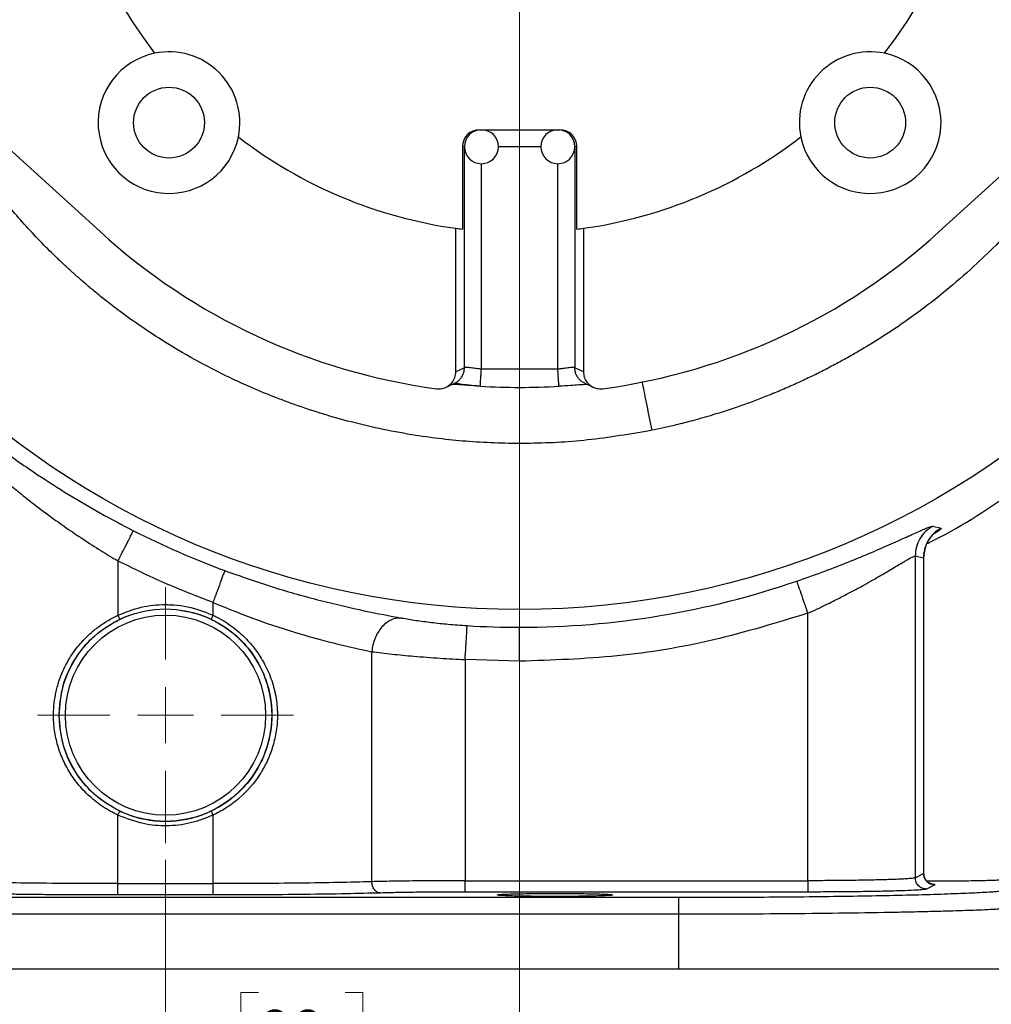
# Model space of a CAD drawing. Header units: inches. Extents: x 0.6 to 16.3, y 0.2 to 11.5.
# Tile 13 of 16: x 11.4 to 13.7, y 4 to 6.4. Entities that reach past the tile are written whole.
import ezdxf

# ---------------------------------------------------------------- set-up
doc = ezdxf.new("R2010")
doc.units = ezdxf.units.IN
doc.header["$MEASUREMENT"] = 0
doc.styles.add('SLDTEXTSTYLE0', font='TXT', dxfattribs={"width": 0.75})
doc.dimstyles.new('SLDDIMSTYLE0', dxfattribs={"dimtxt": 0.137795, "dimasz": 0.14, "dimexe": 0, "dimexo": 0.0625, "dimgap": 0.034449, "dimtad": 0, "dimdec": 1, "dimlfac": 1.5, "dimrnd": 1e-09, "dimzin": 12, "dimdsep": 46, "dimtxsty": 'SLDTEXTSTYLE0', "dimblk1": 'CLOSED', "dimblk2": 'CLOSED', "dimsah": 1, "dimcen": 0.09, "dimadec": 0, "dimazin": 3, "dimtfac": 1, "dimtofl": 0, "dimtmove": 0, "dimatfit": 3, "dimldrblk": 'CLOSED', "dimfxl": 0, "dimfrac": 2, "dimtolj": 1, "dimtzin": 12, "dimarcsym": 0})
doc.dimstyles.new('SLDDIMSTYLE1', dxfattribs={"dimtxt": 0.137795, "dimasz": 0.14, "dimexe": 0, "dimexo": 0.0625, "dimgap": 0.034449, "dimtad": 0, "dimtih": 1, "dimtoh": 1, "dimdec": 1, "dimlfac": 1.5, "dimrnd": 1e-09, "dimzin": 12, "dimdsep": 46, "dimtxsty": 'SLDTEXTSTYLE0', "dimblk1": 'CLOSED', "dimblk2": 'CLOSED', "dimsah": 1, "dimcen": 0.09, "dimadec": 0, "dimazin": 3, "dimtfac": 1, "dimtdec": 1, "dimtofl": 0, "dimtmove": 0, "dimatfit": 3, "dimldrblk": 'CLOSED', "dimfxl": 0, "dimfrac": 2, "dimtolj": 1, "dimtzin": 12, "dimarcsym": 0})
doc.dimstyles.new('SLDDIMSTYLE2', dxfattribs={"dimtxt": 0.137795, "dimasz": 0.14, "dimexe": 0, "dimexo": 0.0625, "dimgap": 0.034449, "dimtad": 0, "dimdec": 1, "dimlfac": 1.5, "dimrnd": 1e-09, "dimzin": 12, "dimdsep": 46, "dimtxsty": 'SLDTEXTSTYLE0', "dimblk1": 'CLOSED', "dimblk2": 'CLOSED', "dimsah": 1, "dimcen": 0.09, "dimadec": 0, "dimazin": 3, "dimtfac": 1, "dimtmove": 0, "dimatfit": 0, "dimldrblk": 'CLOSED', "dimfxl": 0, "dimfrac": 2, "dimtolj": 1, "dimtzin": 12, "dimarcsym": 0})
doc.dimstyles.new('SLDDIMSTYLE3', dxfattribs={"dimtxt": 0.137795, "dimasz": 0.14, "dimexe": 0, "dimexo": 0.0625, "dimgap": 0.034449, "dimtad": 0, "dimdec": 1, "dimlfac": 1.5, "dimrnd": 1e-09, "dimzin": 12, "dimdsep": 46, "dimtxsty": 'SLDTEXTSTYLE0', "dimblk1": 'CLOSED', "dimblk2": 'CLOSED', "dimsah": 1, "dimcen": 0.09, "dimadec": 0, "dimazin": 3, "dimtfac": 1, "dimtdec": 1, "dimtofl": 0, "dimtmove": 0, "dimatfit": 3, "dimldrblk": 'CLOSED', "dimfxl": 0, "dimfrac": 2, "dimtolj": 1, "dimtzin": 12, "dimarcsym": 0})

# ---------------------------------------------------------------- blocks, each defined once
blk = doc.blocks.new('_Closed')
at = {"color": 0, "linetype": 'ByBlock', "lineweight": -2}
for p, q in [((-1, 0.166667), (0, 0)), ((-1, 0.166667), (-1, -0.166667)), ((0, 0), (-1, -0.166667)), ((0, 0), (-1, 0))]:
    blk.add_line(p, q, dxfattribs=at)
blk = doc.blocks.new('_D')
at = {"color": 7, "linetype": 'Continuous', "lineweight": 0}
for p, q in [((14.6341, 6.0011), (14.6341, 2.989)), ((11.7475, 4.387), (11.7475, 2.989)), ((13.3272, 3.2268), (13.2852, 3.2268)), ((13.2852, 3.2268), (13.2852, 3.0081)), ((13.6327, 3.2268), (13.6746, 3.2268)), ((13.6746, 3.2268), (13.6746, 3.0081)), ((11.7475, 3.0283), (13.1644, 3.0283)), ((14.6341, 3.0283), (13.7955, 3.0283)), ((13.2852, 3.0081), (13.3272, 3.0081)), ((13.6746, 3.0081), (13.6327, 3.0081))]:
    blk.add_line(p, q, dxfattribs=at)
at = {"color": 7, "linetype": 'Continuous', "lineweight": 18, "xscale": 0.14, "yscale": 0.14, "rotation": 180.0000000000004}
blk.add_blockref('_Closed', (11.7475, 3.0283), dxfattribs=at)
at = {"color": 7, "linetype": 'Continuous', "lineweight": 18, "xscale": 0.14, "yscale": 0.14}
blk.add_blockref('_Closed', (14.6341, 3.0283), dxfattribs=at)
at = {"color": 7, "linetype": 'Continuous', "lineweight": 18, "char_height": 0.1378, "attachment_point": 1, "style": 'SLDTEXTSTYLE0'}
for s, insert in [('110', (13.3272, 3.1857)), ('4.3', (13.3527, 2.9795))]:
    blk.add_mtext(s, dxfattribs=dict(at, insert=insert))
blk = doc.blocks.new('_D_1')
at = {"color": 7, "linetype": 'Continuous', "lineweight": 0}
for p, q in [((13.3739, 9.0005), (15.5396, 9.0005)), ((15.5003, 9.0005), (15.5003, 7.5884)), ((15.3475, 7.5605), (15.3056, 7.5605)), ((15.3056, 7.5605), (15.3056, 7.3417)), ((15.653, 7.5605), (15.695, 7.5605)), ((15.695, 7.5605), (15.695, 7.3417)), ((15.3056, 7.3417), (15.3475, 7.3417)), ((15.695, 7.3417), (15.653, 7.3417)), ((15.5003, 4.1308), (15.5003, 7.1355)), ((13.8263, 4.1308), (15.5396, 4.1308))]:
    blk.add_line(p, q, dxfattribs=at)
at = {"color": 7, "linetype": 'Continuous', "lineweight": 18, "xscale": 0.14, "yscale": 0.14}
for p, rotation in [((15.5003, 9.0005), 90.0000000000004), ((15.5003, 4.1308), 270.0000000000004)]:
    blk.add_blockref('_Closed', p, dxfattribs=dict(at, rotation=rotation))
at = {"color": 7, "linetype": 'Continuous', "lineweight": 18, "char_height": 0.1378, "attachment_point": 1, "style": 'SLDTEXTSTYLE0'}
for s, insert in [('186', (15.3475, 7.5193)), ('7.3', (15.373, 7.3132))]:
    blk.add_mtext(s, dxfattribs=dict(at, insert=insert))
blk = doc.blocks.new('_D_2')
at = {"color": 7, "linetype": 'Continuous', "lineweight": 0}
for p, q in [((12.5808, 6.5089), (12.5808, 3.8367)), ((11.7475, 4.387), (11.7475, 3.8367)), ((11.9666, 4.0745), (11.9246, 4.0745)), ((11.9246, 4.0745), (11.9246, 3.8558)), ((12.1702, 4.0745), (12.2122, 4.0745)), ((12.2122, 4.0745), (12.2122, 3.8558)), ((11.7475, 3.8761), (11.4975, 3.8761)), ((12.5808, 3.8761), (12.8308, 3.8761)), ((11.9246, 3.8558), (11.9666, 3.8558)), ((12.2122, 3.8558), (12.1702, 3.8558))]:
    blk.add_line(p, q, dxfattribs=at)
at = {"color": 7, "linetype": 'Continuous', "lineweight": 18, "xscale": 0.14, "yscale": 0.14}
blk.add_blockref('_Closed', (11.7475, 3.8761, 0.2008), dxfattribs=at)
at = {"color": 7, "linetype": 'Continuous', "lineweight": 18, "xscale": 0.14, "yscale": 0.14, "rotation": 180.0000000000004}
blk.add_blockref('_Closed', (12.5808, 3.8761, 0.2008), dxfattribs=at)
at = {"color": 7, "linetype": 'Continuous', "lineweight": 18, "char_height": 0.1378, "attachment_point": 1, "style": 'SLDTEXTSTYLE0'}
for s, insert in [('32', (11.9666, 4.0334)), ('1.3', (11.9412, 3.8272))]:
    blk.add_mtext(s, dxfattribs=dict(at, insert=insert))
blk = doc.blocks.new('_D_3')
at = {"color": 7, "linetype": 'Continuous', "lineweight": 0}
for p, q in [((11.7475, 4.387), (11.7475, 3.4614)), ((9.6641, 4.0914), (9.6641, 3.4614)), ((10.8708, 3.6992), (10.8288, 3.6992)), ((10.8288, 3.6992), (10.8288, 3.4805)), ((11.0744, 3.6992), (11.1164, 3.6992)), ((11.1164, 3.6992), (11.1164, 3.4805)), ((9.6641, 3.5008), (10.7079, 3.5008)), ((11.7475, 3.5008), (11.2372, 3.5008)), ((10.8288, 3.4805), (10.8708, 3.4805)), ((11.1164, 3.4805), (11.0744, 3.4805))]:
    blk.add_line(p, q, dxfattribs=at)
at = {"color": 7, "linetype": 'Continuous', "lineweight": 18, "xscale": 0.14, "yscale": 0.14, "rotation": 180.0000000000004}
blk.add_blockref('_Closed', (9.6641, 3.5008, 0.2008), dxfattribs=at)
at = {"color": 7, "linetype": 'Continuous', "lineweight": 18, "xscale": 0.14, "yscale": 0.14}
blk.add_blockref('_Closed', (11.7475, 3.5008, 0.2008), dxfattribs=at)
at = {"color": 7, "linetype": 'Continuous', "lineweight": 18, "char_height": 0.1378, "attachment_point": 1, "style": 'SLDTEXTSTYLE0'}
for s, insert in [('79', (10.8708, 3.6581)), ('3.1', (10.8453, 3.452))]:
    blk.add_mtext(s, dxfattribs=dict(at, insert=insert))
blk = doc.blocks.new('_D_4')
at = {"color": 7, "linetype": 'Continuous', "lineweight": 0}
for p, q in [((11.7475, 4.387), (11.7475, 3.4614)), ((13.8308, 4.0914), (13.8308, 3.4614)), ((12.5224, 3.6992), (12.4804, 3.6992)), ((12.4804, 3.6992), (12.4804, 3.4805)), ((12.726, 3.6992), (12.768, 3.6992)), ((12.768, 3.6992), (12.768, 3.4805)), ((11.7475, 3.5008), (12.3596, 3.5008)), ((13.8308, 3.5008), (12.8888, 3.5008)), ((12.4804, 3.4805), (12.5224, 3.4805)), ((12.768, 3.4805), (12.726, 3.4805))]:
    blk.add_line(p, q, dxfattribs=at)
at = {"color": 7, "linetype": 'Continuous', "lineweight": 18, "xscale": 0.14, "yscale": 0.14, "rotation": 180.0000000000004}
blk.add_blockref('_Closed', (11.7475, 3.5008, 0.2008), dxfattribs=at)
at = {"color": 7, "linetype": 'Continuous', "lineweight": 18, "xscale": 0.14, "yscale": 0.14}
blk.add_blockref('_Closed', (13.8308, 3.5008, 0.2008), dxfattribs=at)
at = {"color": 7, "linetype": 'Continuous', "lineweight": 18, "char_height": 0.1378, "attachment_point": 1, "style": 'SLDTEXTSTYLE0'}
for s, insert in [('79', (12.5224, 3.6581)), ('3.1', (12.4969, 3.452))]:
    blk.add_mtext(s, dxfattribs=dict(at, insert=insert))
blk = doc.blocks.new('_D_5')
at = {"color": 7, "linetype": 'Continuous', "lineweight": 0}
for p, q in [((13.0191, 6.9472), (15.0672, 6.9472)), ((15.0278, 6.9472), (15.0278, 5.4094)), ((14.8751, 5.3814), (14.8331, 5.3814)), ((14.8331, 5.3814), (14.8331, 5.1627)), ((15.1805, 5.3814), (15.2225, 5.3814)), ((15.2225, 5.3814), (15.2225, 5.1627)), ((14.8331, 5.1627), (14.8751, 5.1627)), ((15.2225, 5.1627), (15.1805, 5.1627)), ((15.0278, 4.1308), (15.0278, 4.9565)), ((13.8263, 4.1308), (15.0672, 4.1308))]:
    blk.add_line(p, q, dxfattribs=at)
at = {"color": 7, "linetype": 'Continuous', "lineweight": 18, "xscale": 0.14, "yscale": 0.14}
for p, rotation in [((15.0278, 6.9472, 0.2008), 90.0000000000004), ((15.0278, 4.1308, 0.2008), 270.0000000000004)]:
    blk.add_blockref('_Closed', p, dxfattribs=dict(at, rotation=rotation))
at = {"color": 7, "linetype": 'Continuous', "lineweight": 18, "char_height": 0.1378, "attachment_point": 1, "style": 'SLDTEXTSTYLE0'}
for s, insert in [('107', (14.8751, 5.3403)), ('4.2', (14.9006, 5.1341))]:
    blk.add_mtext(s, dxfattribs=dict(at, insert=insert))
blk = doc.blocks.new('_D_6')
at = {"color": 7, "linetype": 'Continuous', "lineweight": 0}
for p, q in [((9.5286, 5.3615), (9.5286, 2.989)), ((11.7475, 4.387), (11.7475, 2.989)), ((10.2898, 3.2268), (10.2478, 3.2268)), ((10.2478, 3.2268), (10.2478, 3.0081)), ((10.4934, 3.2268), (10.5354, 3.2268)), ((10.5354, 3.2268), (10.5354, 3.0081)), ((9.5286, 3.0283), (10.1269, 3.0283)), ((11.7475, 3.0283), (10.6562, 3.0283)), ((10.2478, 3.0081), (10.2898, 3.0081)), ((10.5354, 3.0081), (10.4934, 3.0081))]:
    blk.add_line(p, q, dxfattribs=at)
at = {"color": 7, "linetype": 'Continuous', "lineweight": 18, "xscale": 0.14, "yscale": 0.14, "rotation": 180.0000000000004}
blk.add_blockref('_Closed', (9.5286, 3.0283, 0.2008), dxfattribs=at)
at = {"color": 7, "linetype": 'Continuous', "lineweight": 18, "xscale": 0.14, "yscale": 0.14}
blk.add_blockref('_Closed', (11.7475, 3.0283, 0.2008), dxfattribs=at)
at = {"color": 7, "linetype": 'Continuous', "lineweight": 18, "char_height": 0.1378, "attachment_point": 1, "style": 'SLDTEXTSTYLE0'}
for s, insert in [('85', (10.2898, 3.1857)), ('3.3', (10.2643, 2.9795))]:
    blk.add_mtext(s, dxfattribs=dict(at, insert=insert))
blk = doc.blocks.new('SW_CENTERMARKSYMBOL_1')
at = {"color": 0, "linetype": 'Continuous', "lineweight": 18}
for p, q in [((0, 0.1312), (0, 0.3011)), ((0, 0), (0, 0.0656)), ((-0.1312, 0), (-0.3011, 0)), ((0, 0), (-0.0656, 0)), ((0, 0), (0, -0.0656)), ((0, 0), (0.0656, 0)), ((0.1312, 0), (0.3011, 0)), ((0, -0.1312), (0, -0.3011))]:
    blk.add_line(p, q, dxfattribs=at)

msp = doc.modelspace()

# ---------------------------------------------------------------- linework, layer by layer
at = {"color": 7, "linetype": 'Continuous', "lineweight": 25}
for p, q in [((10.9648, 6.4388), (11.5943, 5.865)), ((13.5673, 5.865), (14.1968, 6.4388)), ((12.4864, 6.1056), (12.6752, 6.1056)), ((12.4462, 6.0656), (12.4462, 5.8714)), ((12.7153, 5.8714), (12.7153, 6.0656)), ((12.4308, 5.5358), (12.4308, 5.8734)), ((12.7308, 5.8734), (12.7308, 5.5358)), ((12.4509, 5.5453), (12.4308, 5.5358)), ((12.6708, 5.5418), (12.4908, 5.5418)), ((12.7308, 5.5358), (12.7106, 5.5453)), ((12.6734, 5.502), (12.6733, 5.5024)), ((13.5531, 5.1724), (13.5724, 5.1679)), ((13.5116, 5.1022), (13.5116, 4.3449)), ((13.5116, 5.1022), (13.5314, 5.0981)), ((13.5318, 4.3522), (13.5318, 5.1)), ((11.6357, 5.0906), (11.6357, 4.9626)), ((13.5314, 5.0981), (13.5314, 4.3548)), ((11.8592, 4.9928), (11.8592, 4.9626)), ((11.6357, 4.9626), (11.64, 4.9536)), ((13.2587, 4.338), (13.2587, 4.9674)), ((12.2331, 4.3356), (12.2331, 4.877)), ((12.4525, 4.8585), (12.4525, 4.338)), ((12.5808, 4.8545), (12.4525, 4.8585)), ((11.6357, 4.4923), (11.64, 4.5014)), ((11.6357, 4.331), (11.6357, 4.4923)), ((11.8592, 4.4923), (11.8592, 4.331)), ((12.4525, 4.338), (13.2587, 4.338)), ((13.5116, 4.3449), (13.5314, 4.3548)), ((13.5808, 4.3369), (13.5385, 4.3371)), ((11.6357, 4.331), (11.8592, 4.331)), ((13.2587, 4.3113), (12.4525, 4.3113)), ((13.5581, 4.3282), (13.5383, 4.3183)), ((10.5402, 4.2989), (12.9547, 4.2989)), ((11.8592, 4.3043), (11.6357, 4.3043)), ((12.9547, 4.2589), (10.5402, 4.2589)), ((12.9547, 4.2589), (12.9547, 4.1308)), ((10.5402, 4.1308), (12.9547, 4.1308)), ((12.9547, 4.1308), (13.7869, 4.1308))]:
    msp.add_line(p, q, dxfattribs=at)
at = {"color": 8, "linetype": 'Continuous', "lineweight": 25}
for p, q in [((12.4508, 6.0656), (12.4462, 6.0656)), ((12.4509, 5.5453), (12.4509, 6.0622)), ((12.6308, 6.0656), (12.5308, 6.0656)), ((12.7106, 6.0622), (12.7106, 5.5453)), ((12.7153, 6.0656), (12.7108, 6.0656)), ((12.4908, 5.5418), (12.4908, 6.0256)), ((12.6708, 5.5418), (12.6708, 6.0256)), ((13.5314, 5.0981), (13.5304, 5.0967)), ((13.5314, 4.3548), (13.5309, 4.3553)), ((13.531, 4.3552), (13.5314, 4.3548))]:
    msp.add_line(p, q, dxfattribs=at)
at = {"color": 7, "linetype": 'Continuous', "lineweight": 25, "flags": 128}
for points in [[(11.6252, 4.9459), (11.6541, 4.9597), (11.678, 4.968)], [(11.8593, 4.9627), (11.8571, 4.9582), (11.855, 4.9537)], [(11.855, 4.5013), (11.8571, 4.4968), (11.8593, 4.4922)]]:
    msp.add_lwpolyline(points, dxfattribs=at)
at = {"color": 7, "linetype": 'Continuous', "lineweight": 25}
for centre, radius in [((12.5808, 6.9472), 1.9709), ((11.7558, 6.1222), 0.0833), ((13.4057, 6.1222), 0.0833), ((11.7475, 4.7275), 0.2501), ((11.7475, 4.7275), 0.2355)]:
    msp.add_circle(centre, radius, dxfattribs=at)
for centre, radius, start, end in [((12.5808, 6.9472), 1.0842, 142.3827, 217.6173), ((12.5808, 6.9472), 1.0842, 322.3827, 37.6173), ((11.7558, 6.1222), 0.1667, 101.7066, 348.2934), ((11.7558, 6.1222), 0.1667, 348.2934, 101.7066), ((13.4057, 6.1222), 0.1667, 78.2934, 191.7066), ((13.4057, 6.1222), 0.1667, 191.7066, 78.2934), ((12.4908, 6.0656), 0.04, 90, 270), ((12.4908, 6.0656), 0.04, 270, 90), ((12.6708, 6.0656), 0.04, 90, 270), ((12.6708, 6.0656), 0.04, 270, 90), ((12.5808, 6.9472), 1.0842, 232.3827, 262.0475), ((12.5808, 6.9472), 1.0842, 277.9525, 307.6173), ((12.5808, 6.9472), 1.4644, 227.6489, 262.3211), ((12.5808, 6.9472), 1.0842, 262.0475, 262.8715), ((12.5808, 6.9472), 1.0842, 277.1285, 277.9525), ((12.5808, 6.9472), 1.4644, 277.6789, 312.3511), ((12.5808, 6.9472), 1.4482, 266.3342, 273.6639), ((12.5808, 6.9472), 2.0034, 243.0222, 249.7354), ((12.5808, 6.9472), 2.0127, 270, 288.9009), ((12.5808, 6.9472), 2.0127, 266.4856, 270)]:
    msp.add_arc(centre, radius, start, end, dxfattribs=at)
for centre, start_param, end_param in [((12.4864, 6.0656), 4.712389, 6.283185), ((12.6752, 6.0656), 3.141593, 4.712389)]:
    msp.add_ellipse(centre, major_axis=(-0.0402, 0), ratio=0.996195, start_param=start_param, end_param=end_param, dxfattribs=at)
for points, knots in [([(12.8917, 5.398), (12.8415, 5.3894), (12.744, 5.3726), (12.6, 5.3653), (12.4647, 5.3695), (12.3265, 5.3856), (12.1888, 5.4142), (12.0551, 5.4552), (11.9398, 5.5015), (11.8421, 5.5494), (11.7611, 5.5957), (11.6958, 5.638), (11.6451, 5.6741), (11.6079, 5.7026), (11.5807, 5.7247), (11.5592, 5.7429), (11.5393, 5.7602), (11.5201, 5.7775), (11.5015, 5.7948), (11.4836, 5.8121), (11.4465, 5.8489), (11.3969, 5.9024), (11.3394, 5.9726), (11.2911, 6.0382), (11.2495, 6.101), (11.2147, 6.159), (11.1877, 6.2085), (11.1712, 6.2406), (11.1634, 6.2566), (11.1624, 6.2587)], [0, 0, 0, 0, 0.073397, 0.142612, 0.207642, 0.268487, 0.34309, 0.410254, 0.469978, 0.52226, 0.567099, 0.604494, 0.634445, 0.656952, 0.672016, 0.684952, 0.697641, 0.710083, 0.722278, 0.734226, 0.745927, 0.797755, 0.839404, 0.876692, 0.915398, 0.947932, 0.974297, 0.996773, 1, 1, 1, 1]), ([(12.4908, 5.5418), (12.4876, 5.5422), (12.4827, 5.5429), (12.4733, 5.5441), (12.4631, 5.5454), (12.4537, 5.5462), (12.4518, 5.5456), (12.4509, 5.5453)], [0, 0, 0, 0, 0.1593133, 0.2516057, 0.5016889, 0.7601439, 1, 1, 1, 1]), ([(12.7106, 5.5453), (12.7097, 5.5456), (12.7078, 5.5462), (12.6985, 5.5454), (12.6883, 5.5441), (12.6789, 5.5429), (12.674, 5.5422), (12.6708, 5.5418)], [0, 0, 0, 0, 0.239893, 0.498467, 0.748839, 0.839044, 1, 1, 1, 1]), ([(12.3851, 5.4959), (12.3897, 5.4958), (12.3988, 5.4955), (12.4119, 5.5008), (12.4222, 5.5099), (12.4293, 5.522), (12.4303, 5.5311), (12.4308, 5.5358)], [0, 0, 0, 0, 0.199414, 0.398488, 0.602512, 0.794514, 1, 1, 1, 1]), ([(12.7308, 5.5358), (12.7313, 5.5313), (12.7322, 5.5222), (12.7391, 5.5101), (12.7494, 5.5011), (12.7624, 5.4956), (12.7716, 5.4958), (12.7765, 5.4959)], [0, 0, 0, 0, 0.197771, 0.395193, 0.598315, 0.790277, 1, 1, 1, 1]), ([(12.4068, 5.4991), (12.4103, 5.5007), (12.4154, 5.5031), (12.4224, 5.5065), (12.4259, 5.5081), (12.4277, 5.509)], [0, 0, 0, 0, 0.496782, 0.739131, 1, 1, 1, 1]), ([(12.4882, 5.502), (12.4781, 5.5026), (12.4581, 5.5039), (12.434, 5.5055), (12.4248, 5.5058), (12.4213, 5.5059)], [0, 0, 0, 0, 0.383486, 0.764319, 1, 1, 1, 1]), ([(12.4281, 5.509), (12.4287, 5.5089), (12.4299, 5.5086), (12.4422, 5.5071), (12.4578, 5.5052), (12.4746, 5.5034), (12.4841, 5.5027), (12.4882, 5.5024)], [0, 0, 0, 0, 0.222644, 0.427401, 0.702294, 0.871771, 1, 1, 1, 1]), ([(12.6733, 5.5024), (12.6829, 5.5031), (12.7, 5.5042), (12.7187, 5.5055), (12.7304, 5.5062), (12.7349, 5.5066), (12.7372, 5.5069), (12.7371, 5.5071), (12.737, 5.5072)], [0, 0, 0, 0, 0.3183846, 0.5682945, 0.7511203, 0.8754843, 0.9717032, 1, 1, 1, 1]), ([(12.7339, 5.509), (12.7369, 5.5076), (12.7439, 5.5042), (12.7508, 5.501), (12.7547, 5.4991)], [0, 0, 0, 0, 0.434186, 1, 1, 1, 1]), ([(11.2619, 5.4305), (11.2897, 5.4083), (11.3451, 5.3641), (11.4344, 5.3009), (11.5183, 5.2472), (11.5939, 5.2027), (11.646, 5.1754), (11.672, 5.1618)], [0, 0, 0, 0, 0.251596, 0.501898, 0.671052, 0.836247, 1, 1, 1, 1]), ([(11.2682, 5.3702), (11.2749, 5.3639), (11.2884, 5.3512), (11.3099, 5.3314), (11.3321, 5.3117), (11.3554, 5.2914), (11.3817, 5.2693), (11.4082, 5.2477), (11.4399, 5.2228), (11.4738, 5.1973), (11.5136, 5.1688), (11.5535, 5.1417), (11.5942, 5.1155), (11.6221, 5.0987), (11.6357, 5.0906)], [0, 0, 0, 0, 0.068875, 0.140681, 0.211146, 0.277215, 0.352453, 0.440802, 0.500774, 0.61073, 0.70758, 0.803774, 0.904773, 1, 1, 1, 1]), ([(13.5396, 5.1317), (13.5411, 5.1324), (13.6113, 5.1648), (13.6755, 5.2085), (13.7384, 5.2513)], [0, 0, 0, 0, 0.0214292, 1, 1, 1, 1]), ([(13.2328, 5.043), (13.2526, 5.05), (13.2924, 5.0639), (13.3497, 5.0861), (13.4032, 5.1081), (13.4512, 5.1289), (13.4922, 5.1473), (13.524, 5.1616), (13.5463, 5.1712), (13.5508, 5.172), (13.5531, 5.1724)], [0, 0, 0, 0, 0.122122, 0.245216, 0.369509, 0.493397, 0.62032, 0.745244, 0.873132, 1, 1, 1, 1]), ([(13.5531, 5.1724), (13.5472, 5.1684), (13.5352, 5.1606), (13.5221, 5.1434), (13.5133, 5.1236), (13.5122, 5.1094), (13.5116, 5.1022)], [0, 0, 0, 0, 0.25004, 0.5, 0.74996, 1, 1, 1, 1]), ([(13.5724, 5.1679), (13.5665, 5.164), (13.5547, 5.1561), (13.5417, 5.139), (13.5331, 5.1193), (13.532, 5.1052), (13.5314, 5.0981)], [0, 0, 0, 0, 0.2500391, 0.5, 0.7499609, 1, 1, 1, 1]), ([(13.5318, 5.0969), (13.5319, 5.1005), (13.5321, 5.1078), (13.5341, 5.1172), (13.5363, 5.1244), (13.5386, 5.1299), (13.5411, 5.1351), (13.5447, 5.1412), (13.5464, 5.1434), (13.5475, 5.1449)], [0, 0, 0, 0, 0.157273, 0.31546, 0.400538, 0.495911, 0.607785, 0.741661, 1, 1, 1, 1]), ([(13.2587, 4.9674), (13.266, 4.9707), (13.2817, 4.9779), (13.3031, 4.9882), (13.3265, 4.9997), (13.3498, 5.0117), (13.3729, 5.024), (13.3938, 5.0355), (13.4124, 5.0459), (13.4365, 5.0599), (13.4631, 5.0757), (13.4884, 5.0907), (13.5061, 5.1009), (13.5098, 5.1018), (13.5116, 5.1022)], [0, 0, 0, 0, 0.059007, 0.126137, 0.174175, 0.252814, 0.324919, 0.379659, 0.44676, 0.506183, 0.63157, 0.755623, 0.878157, 1, 1, 1, 1]), ([(11.8869, 5.0678), (11.9254, 5.0543), (12.0018, 5.0275), (12.114, 4.9963), (12.2189, 4.972), (12.2756, 4.9614), (12.304, 4.9562)], [0, 0, 0, 0, 0.249861, 0.496201, 0.747745, 1, 1, 1, 1]), ([(13.2328, 5.043), (13.2333, 5.0416), (13.2343, 5.0386), (13.2402, 5.0212), (13.2487, 4.9964), (13.2553, 4.9771), (13.2587, 4.9674)], [0, 0, 0, 0, 0.250161, 0.5, 0.749839, 1, 1, 1, 1]), ([(11.6357, 4.9626), (11.6536, 4.9698), (11.6894, 4.984), (11.7321, 4.9882), (11.7768, 4.9872), (11.8154, 4.9811), (11.8474, 4.9676), (11.8592, 4.9626)], [0, 0, 0, 0, 0.2500373, 0.4999382, 0.5491735, 0.8329656, 1, 1, 1, 1]), ([(11.8592, 4.9928), (11.8933, 4.9789), (11.9614, 4.9512), (12.062, 4.9188), (12.1562, 4.8935), (12.2075, 4.8825), (12.2331, 4.877)], [0, 0, 0, 0, 0.251357, 0.501482, 0.750991, 1, 1, 1, 1]), ([(11.6357, 4.4923), (11.6298, 4.4952), (11.6174, 4.5013), (11.5989, 4.5128), (11.5755, 4.53), (11.5505, 4.5537), (11.5268, 4.5843), (11.5083, 4.6168), (11.4948, 4.6512), (11.4863, 4.6873), (11.4836, 4.7203), (11.4845, 4.7502), (11.4885, 4.7769), (11.4949, 4.8025), (11.5034, 4.8257), (11.5129, 4.8462), (11.5269, 4.8703), (11.5462, 4.8962), (11.5698, 4.9197), (11.5934, 4.9385), (11.6146, 4.9522), (11.6296, 4.9596), (11.6357, 4.9626)], [0, 0, 0, 0, 0.032963, 0.069964, 0.110499, 0.179876, 0.24431, 0.307601, 0.370028, 0.431322, 0.495324, 0.536869, 0.582683, 0.631632, 0.670392, 0.708565, 0.746452, 0.81215, 0.872749, 0.915418, 0.965513, 1, 1, 1, 1]), ([(11.7842, 4.9737), (11.7934, 4.9726), (11.818, 4.9697), (11.8408, 4.9597), (11.8549, 4.9535)], [0, 0, 0, 0, 0.377707, 1, 1, 1, 1]), ([(11.8592, 4.9626), (11.8599, 4.9624), (11.8686, 4.9586), (11.8839, 4.9504), (11.9038, 4.9365), (11.9254, 4.9193), (11.9484, 4.8966), (11.9717, 4.8653), (11.9909, 4.8294), (12.0024, 4.7953), (12.008, 4.7671), (12.01, 4.7505), (12.0107, 4.7398), (12.0108, 4.7354), (12.0108, 4.7315), (12.0108, 4.7229), (12.0108, 4.709), (12.0085, 4.6904), (12.0048, 4.6724), (12.0004, 4.6547), (11.9941, 4.6358), (11.9844, 4.6132), (11.9633, 4.5757), (11.931, 4.5384), (11.8953, 4.512), (11.8738, 4.4993), (11.8639, 4.4945), (11.8592, 4.4923)], [0, 0, 0, 0, 0.003393, 0.048395, 0.087392, 0.126159, 0.188814, 0.251326, 0.324311, 0.395893, 0.433216, 0.469856, 0.480433, 0.4876, 0.492164, 0.500136, 0.531219, 0.562306, 0.594885, 0.624442, 0.654733, 0.696288, 0.749056, 0.873913, 0.944353, 0.973661, 1, 1, 1, 1]), ([(13.2587, 4.9674), (13.1853, 4.9449), (13.0386, 4.9), (12.8108, 4.8621), (12.6574, 4.8571), (12.5808, 4.8545)], [0, 0, 0, 0, 0.333253, 0.666737, 1, 1, 1, 1]), ([(11.4971, 4.7275), (11.499, 4.751), (11.5029, 4.7985), (11.5269, 4.849), (11.5462, 4.8766), (11.5607, 4.8947), (11.5874, 4.9233), (11.6195, 4.9417), (11.64, 4.9535)], [0, 0, 0, 0, 0.249197, 0.502681, 0.584823, 0.610265, 0.750235, 1, 1, 1, 1]), ([(11.8549, 4.9535), (11.8653, 4.9481), (11.8966, 4.9315), (11.9427, 4.8897), (11.9764, 4.8348), (11.9927, 4.7828), (11.9974, 4.7502), (11.9977, 4.7317), (11.9978, 4.7275)], [0, 0, 0, 0, 0.124318, 0.375509, 0.652352, 0.803686, 0.954967, 1, 1, 1, 1]), ([(12.304, 4.9562), (12.2999, 4.9562), (12.2916, 4.9564), (12.2792, 4.9524), (12.2674, 4.9456), (12.2567, 4.9358), (12.2476, 4.9234), (12.2404, 4.909), (12.2352, 4.8933), (12.2338, 4.8824), (12.2331, 4.877)], [0, 0, 0, 0, 0.125047, 0.250214, 0.375281, 0.5, 0.624719, 0.749786, 0.874953, 1, 1, 1, 1]), ([(12.304, 4.9562), (12.3146, 4.9543), (12.3349, 4.9508), (12.3726, 4.9458), (12.4134, 4.9414), (12.4424, 4.9393), (12.4574, 4.9383)], [0, 0, 0, 0, 0.261294, 0.502847, 0.743721, 1, 1, 1, 1]), ([(12.4525, 4.8585), (12.4531, 4.8687), (12.4544, 4.8891), (12.456, 4.9152), (12.4571, 4.9336), (12.4573, 4.9367), (12.4574, 4.9383)], [0, 0, 0, 0, 0.250161, 0.5, 0.749839, 1, 1, 1, 1]), ([(12.5808, 4.8545), (12.5808, 4.8656), (12.5808, 4.8887), (12.5808, 4.9152), (12.5808, 4.9311), (12.5808, 4.9334), (12.5808, 4.9345)], [0, 0, 0, 0, 0.270699, 0.562316, 0.789298, 1, 1, 1, 1]), ([(12.2331, 4.877), (12.2485, 4.8751), (12.2778, 4.8714), (12.3331, 4.8661), (12.3914, 4.8616), (12.4328, 4.8595), (12.4525, 4.8585)], [0, 0, 0, 0, 0.261689, 0.499548, 0.761503, 1, 1, 1, 1]), ([(11.64, 4.5014), (11.6217, 4.5117), (11.5921, 4.5284), (11.5591, 4.5612), (11.5296, 4.6003), (11.5031, 4.6555), (11.4991, 4.7035), (11.4971, 4.7275)], [0, 0, 0, 0, 0.221372, 0.359742, 0.492464, 0.746147, 1, 1, 1, 1]), ([(11.9978, 4.7275), (11.9978, 4.7245), (11.9977, 4.7202), (11.9975, 4.715), (11.9974, 4.7128), (11.9973, 4.7121), (11.9973, 4.712), (11.9973, 4.712), (11.9973, 4.7119), (11.9973, 4.7114), (11.9971, 4.7095), (11.9968, 4.7048), (11.9963, 4.7002), (11.9959, 4.6971), (11.9959, 4.6968), (11.9959, 4.6966), (11.9959, 4.6966), (11.9958, 4.6963), (11.9957, 4.6954), (11.9952, 4.6916), (11.9929, 4.6765), (11.9866, 4.6508), (11.9693, 4.6073), (11.9415, 4.5658), (11.9035, 4.5303), (11.8759, 4.5118), (11.859, 4.5034), (11.8549, 4.5014)], [0, 0, 0, 0, 0.030964, 0.046443, 0.054183, 0.054424, 0.054545, 0.054606, 0.054848, 0.055815, 0.059685, 0.075164, 0.106128, 0.108063, 0.10903, 0.109272, 0.109393, 0.109878, 0.111813, 0.119553, 0.150515, 0.274651, 0.398809, 0.648906, 0.800287, 0.951588, 1, 1, 1, 1]), ([(11.8549, 4.5014), (11.846, 4.4975), (11.8242, 4.488), (11.7874, 4.4793), (11.7526, 4.4765), (11.7284, 4.4777), (11.7044, 4.4804), (11.6753, 4.4864), (11.6513, 4.4966), (11.64, 4.5014)], [0, 0, 0, 0, 0.131686, 0.320061, 0.508456, 0.601411, 0.647862, 0.834248, 1, 1, 1, 1]), ([(11.8592, 4.4923), (11.8417, 4.4853), (11.8067, 4.4713), (11.7507, 4.4654), (11.6923, 4.4701), (11.6555, 4.4846), (11.6357, 4.4923)], [0, 0, 0, 0, 0.244215, 0.488289, 0.725313, 1, 1, 1, 1]), ([(11.6357, 4.331), (11.6007, 4.331), (11.5303, 4.3312), (11.4305, 4.3321), (11.3375, 4.3335), (11.2874, 4.3349), (11.2618, 4.3356)], [0, 0, 0, 0, 0.2481, 0.499972, 0.743488, 1, 1, 1, 1]), ([(12.2331, 4.3356), (12.2075, 4.3349), (12.1574, 4.3335), (12.0644, 4.3321), (11.9646, 4.3312), (11.8942, 4.331), (11.8592, 4.331)], [0, 0, 0, 0, 0.256482, 0.500028, 0.751903, 1, 1, 1, 1]), ([(12.4525, 4.338), (12.4328, 4.3379), (12.3928, 4.3379), (12.3345, 4.3374), (12.2789, 4.3367), (12.2485, 4.336), (12.2331, 4.3356)], [0, 0, 0, 0, 0.238014, 0.484017, 0.738012, 1, 1, 1, 1]), ([(12.2531, 4.309), (12.2505, 4.3094), (12.2453, 4.3104), (12.2388, 4.3165), (12.2342, 4.3253), (12.2335, 4.3322), (12.2331, 4.3356)], [0, 0, 0, 0, 0.250173, 0.500005, 0.749836, 1, 1, 1, 1]), ([(13.5116, 4.3449), (13.5097, 4.3444), (13.5063, 4.3435), (13.4926, 4.3424), (13.4787, 4.3416), (13.4648, 4.341), (13.4496, 4.3405), (13.4271, 4.3398), (13.3949, 4.3391), (13.3512, 4.3384), (13.3053, 4.338), (13.2741, 4.338), (13.2587, 4.338)], [0, 0, 0, 0, 0.135603, 0.240646, 0.310077, 0.376482, 0.439861, 0.500214, 0.629933, 0.756469, 0.879824, 1, 1, 1, 1]), ([(13.5505, 4.3301), (13.5505, 4.3301), (13.5506, 4.3301), (13.5489, 4.3305), (13.5462, 4.3316), (13.543, 4.3335), (13.5398, 4.3361), (13.5361, 4.3402), (13.5326, 4.3466), (13.5321, 4.3524), (13.5318, 4.3552)], [0, 0, 0, 0, 0.127932, 0.288287, 0.415205, 0.521347, 0.6149, 0.700492, 0.855264, 1, 1, 1, 1]), ([(13.7165, 4.3404), (13.7146, 4.34), (13.7119, 4.3393), (13.6949, 4.3385), (13.6774, 4.3379), (13.6557, 4.3375), (13.6241, 4.337), (13.5979, 4.3369), (13.5808, 4.3369)], [0, 0, 0, 0, 0.239495, 0.368412, 0.500056, 0.63169, 0.760581, 1, 1, 1, 1]), ([(12.4525, 4.3113), (12.4339, 4.3113), (12.3964, 4.3112), (12.3425, 4.3107), (12.2929, 4.31), (12.2662, 4.3093), (12.2531, 4.309)], [0, 0, 0, 0, 0.247175, 0.499974, 0.752788, 1, 1, 1, 1]), ([(12.9547, 4.2989), (12.9861, 4.2989), (13.0496, 4.299), (13.1449, 4.2994), (13.2402, 4.3002), (13.3332, 4.3013), (13.4216, 4.3028), (13.5024, 4.3045), (13.5737, 4.3066), (13.6337, 4.3088), (13.6813, 4.3112), (13.7159, 4.3136), (13.7388, 4.3161), (13.7443, 4.3177), (13.747, 4.3186)], [0, 0, 0, 0, 0.078011, 0.158258, 0.240636, 0.326184, 0.412683, 0.499946, 0.587193, 0.673703, 0.75929, 0.841671, 0.921953, 1, 1, 1, 1]), ([(13.5383, 4.3183), (13.5366, 4.3178), (13.533, 4.3169), (13.5157, 4.3156), (13.489, 4.3144), (13.4527, 4.3133), (13.4088, 4.3124), (13.36, 4.3118), (13.3094, 4.3114), (13.2752, 4.3113), (13.2587, 4.3113)], [0, 0, 0, 0, 0.117095, 0.240726, 0.369129, 0.500054, 0.63097, 0.759348, 0.882944, 1, 1, 1, 1]), ([(11.6357, 4.3043), (11.6164, 4.3043), (11.5753, 4.3044), (11.5195, 4.3046), (11.4693, 4.305), (11.4289, 4.3054), (11.3854, 4.306), (11.3393, 4.3067), (11.2882, 4.3077), (11.2579, 4.3085), (11.2418, 4.309)], [0, 0, 0, 0, 0.130296, 0.277241, 0.38091, 0.481838, 0.568689, 0.7055, 0.843683, 1, 1, 1, 1]), ([(12.2531, 4.309), (12.2271, 4.3083), (12.1745, 4.3069), (12.0766, 4.3055), (11.9701, 4.3045), (11.8959, 4.3044), (11.8592, 4.3043)], [0, 0, 0, 0, 0.247212, 0.500026, 0.752825, 1, 1, 1, 1]), ([(12.6641, 4.3009), (12.6471, 4.3009), (12.6208, 4.301), (12.5892, 4.3015), (12.5675, 4.3019), (12.5499, 4.3025), (12.5335, 4.3033), (12.5252, 4.3044), (12.5335, 4.3056), (12.5499, 4.3064), (12.5675, 4.307), (12.5892, 4.3074), (12.6208, 4.3079), (12.6471, 4.3079), (12.6641, 4.308)], [0, 0, 0, 0, 0.1197093, 0.1841549, 0.2499722, 0.3157942, 0.3802525, 0.5, 0.6197475, 0.6842058, 0.7500278, 0.8158451, 0.8802907, 1, 1, 1, 1]), ([(12.6641, 4.308), (12.6812, 4.3079), (12.7074, 4.3079), (12.739, 4.3074), (12.7607, 4.307), (12.7784, 4.3064), (12.7947, 4.3056), (12.8031, 4.3044), (12.7947, 4.3033), (12.7784, 4.3025), (12.7607, 4.3019), (12.739, 4.3015), (12.7074, 4.301), (12.6812, 4.3009), (12.6641, 4.3009)], [0, 0, 0, 0, 0.119709, 0.184155, 0.249972, 0.315794, 0.380253, 0.5, 0.619747, 0.684206, 0.750028, 0.815845, 0.880291, 1, 1, 1, 1]), ([(13.7869, 4.2786), (13.7839, 4.2777), (13.7782, 4.2761), (13.76, 4.2742), (13.7442, 4.273), (13.7334, 4.2723), (13.7223, 4.2716), (13.711, 4.2709), (13.6887, 4.2698), (13.6518, 4.2682), (13.6007, 4.2665), (13.5529, 4.2652), (13.5107, 4.2642), (13.4449, 4.2628), (13.35, 4.2613), (13.2216, 4.2599), (13.0889, 4.259), (12.9991, 4.2589), (12.9547, 4.2589)], [0, 0, 0, 0, 0.082064, 0.15481, 0.181308, 0.206313, 0.229825, 0.251844, 0.27237, 0.351197, 0.426194, 0.474076, 0.520255, 0.56473, 0.677215, 0.787254, 0.894849, 1, 1, 1, 1])]:
    msp.add_open_spline(points, degree=3, knots=knots, dxfattribs=at)
at = {"color": 8, "linetype": 'Continuous', "lineweight": 25}
for points, knots in [([(14.0054, 6.2644), (14.0038, 6.261), (13.9984, 6.2495), (13.972, 6.197), (13.9271, 6.1175), (13.8636, 6.0232), (13.8218, 5.969), (13.8006, 5.9431), (13.7983, 5.9403), (13.7955, 5.9368), (13.7868, 5.9265), (13.7694, 5.9061), (13.7396, 5.8729), (13.6988, 5.8303), (13.646, 5.7796), (13.58, 5.7224), (13.4993, 5.6605), (13.4297, 5.6144), (13.3776, 5.5832), (13.3485, 5.5667), (13.3186, 5.5504), (13.2877, 5.5346), (13.2559, 5.5191), (13.2232, 5.504), (13.1896, 5.4895), (13.1463, 5.4719), (13.095, 5.453), (13.0389, 5.4349), (12.9907, 5.4211), (12.9517, 5.4112), (12.9198, 5.4038), (12.9008, 5.3999), (12.8917, 5.398)], [0, 0, 0, 0, 0.007675, 0.026156, 0.120597, 0.194674, 0.259082, 0.260935, 0.263397, 0.266468, 0.270148, 0.290954, 0.321499, 0.361783, 0.411803, 0.471558, 0.541044, 0.620259, 0.642689, 0.665553, 0.688853, 0.712588, 0.736757, 0.761362, 0.786403, 0.811879, 0.857376, 0.898474, 0.932766, 0.960252, 0.98093, 1, 1, 1, 1]), ([(12.4276, 5.5092), (12.4286, 5.5096), (12.4323, 5.5111), (12.4377, 5.5152), (12.4434, 5.5214), (12.4476, 5.5288), (12.4504, 5.5369), (12.4508, 5.5425), (12.4509, 5.5453)], [0, 0, 0, 0, 0.0743914, 0.2591435, 0.4438956, 0.629221, 0.8147092, 1, 1, 1, 1]), ([(12.734, 5.5092), (12.7329, 5.5096), (12.7293, 5.5111), (12.7238, 5.5152), (12.7181, 5.5214), (12.7139, 5.5288), (12.7112, 5.5369), (12.7108, 5.5425), (12.7106, 5.5453)], [0, 0, 0, 0, 0.074374, 0.25913, 0.443885, 0.629214, 0.814706, 1, 1, 1, 1]), ([(12.8686, 5.5128), (12.8691, 5.5107), (12.8716, 5.4979), (12.8798, 5.4573), (12.8877, 5.4178), (12.8917, 5.398)], [0, 0, 0, 0, 0.087344, 0.543459, 1, 1, 1, 1]), ([(13.5724, 5.1679), (13.5726, 5.1667), (13.5728, 5.1651), (13.5577, 5.1554), (13.5535, 5.1527)], [0, 0, 0, 0, 0.722316, 1, 1, 1, 1]), ([(13.5476, 4.3304), (13.5494, 4.3303), (13.5596, 4.3296), (13.5588, 4.3288), (13.5581, 4.3282)], [0, 0, 0, 0, 0.1807974, 1, 1, 1, 1])]:
    msp.add_open_spline(points, degree=3, knots=knots, dxfattribs=at)
at = {"color": 7, "linetype": 'Continuous', "lineweight": 25}
for points in [[(12.4882, 5.502), (12.4882, 5.502), (12.4882, 5.502), (12.4884, 5.5041), (12.4886, 5.5077), (12.4889, 5.5127), (12.4893, 5.5188), (12.4898, 5.526), (12.4903, 5.5337), (12.4906, 5.5391), (12.4908, 5.5418)], [(11.6357, 5.0906), (11.6403, 5.0997), (11.6496, 5.118), (11.6615, 5.1412), (11.6699, 5.1578), (11.6713, 5.1605), (11.672, 5.1618)], [(11.8592, 4.9928), (11.8212, 5.0075), (11.7453, 5.0368), (11.6722, 5.0726), (11.6357, 5.0906)], [(11.8869, 5.0678), (11.8864, 5.0664), (11.8853, 5.0636), (11.8789, 5.0461), (11.8699, 5.0217), (11.8628, 5.0024), (11.8592, 4.9928)], [(12.4525, 4.3113), (12.4525, 4.3118), (12.4525, 4.3127), (12.4525, 4.3189), (12.4525, 4.3277), (12.4525, 4.3345), (12.4525, 4.338)], [(13.2587, 4.338), (13.2587, 4.3345), (13.2587, 4.3277), (13.2587, 4.3189), (13.2587, 4.3127), (13.2587, 4.3118), (13.2587, 4.3113)], [(13.5383, 4.3183), (13.5348, 4.3187), (13.5278, 4.3195), (13.519, 4.3256), (13.5129, 4.3344), (13.5121, 4.3414), (13.5116, 4.3449)], [(13.5314, 4.3548), (13.5319, 4.3513), (13.5327, 4.3443), (13.5388, 4.3355), (13.5476, 4.3294), (13.5546, 4.3286), (13.5581, 4.3282)], [(11.6357, 4.3043), (11.6357, 4.3048), (11.6357, 4.3058), (11.6357, 4.312), (11.6357, 4.3207), (11.6357, 4.3276), (11.6357, 4.331)], [(11.8592, 4.331), (11.8592, 4.3276), (11.8592, 4.3207), (11.8592, 4.312), (11.8592, 4.3058), (11.8592, 4.3048), (11.8592, 4.3043)], [(12.9547, 4.2989), (12.9547, 4.2982), (12.9547, 4.2967), (12.9547, 4.2874), (12.9547, 4.2743), (12.9547, 4.264), (12.9547, 4.2589)]]:
    msp.add_open_spline(points, degree=3, dxfattribs=at)
at = {"color": 8, "linetype": 'Continuous', "lineweight": 25}
msp.add_open_spline([(12.6733, 5.5024), (12.6733, 5.5029), (12.6732, 5.504), (12.673, 5.5077), (12.6727, 5.5127), (12.6723, 5.5188), (12.6718, 5.526), (12.6713, 5.5337), (12.671, 5.5391), (12.6708, 5.5418)], degree=3, dxfattribs=at)

# ---------------------------------------------------------------- block references
at = {"color": 7, "linetype": 'Continuous', "lineweight": 0}
msp.add_blockref('SW_CENTERMARKSYMBOL_1', (11.7475, 4.7275), dxfattribs=at)

# ---------------------------------------------------------------- dimensions: what is measured, and where the dimension line sits
at = {"color": 7, "linetype": 'Continuous', "lineweight": 18}
for base, p1, picture, middle in [((15.5003, 4.1308), (13.3346, 9.0005), '_D_1', (15.5003, 7.362)), ((15.0278, 4.1308), (12.9797, 6.9472), '_D_5', (15.0278, 5.183))]:
    dim = msp.add_linear_dim(base=base, p1=p1, p2=(13.7869, 4.1308), angle=90, dimstyle='SLDDIMSTYLE1', dxfattribs=at)
    dim.commit()
    dim.dimension.update_dxf_attribs({"geometry": picture, "text_midpoint": middle, "dimtype": 160})
for base, p1, p2, dimstyle, picture, middle in [((11.747451, 3.876051), (12.580785, 6.548236), (11.747451, 4.426345), 'SLDDIMSTYLE2', '_D_2', (12.06842, 3.876051)), ((11.7475, 3.0283), (14.6341, 6.0405), (11.7475, 4.4263), 'SLDDIMSTYLE0', '_D', (13.4799, 3.0283)), ((11.7475, 3.0283), (9.5286, 5.4008), (11.7475, 4.4263), 'SLDDIMSTYLE3', '_D_6', (10.3916, 3.0283)), ((11.7475, 3.5008), (9.6641, 4.1308), (11.7475, 4.4263), 'SLDDIMSTYLE3', '_D_3', (10.9726, 3.5008)), ((11.7475, 3.5008), (13.8308, 4.1308), (11.7475, 4.4263), 'SLDDIMSTYLE0', '_D_4', (12.6242, 3.5008))]:
    dim = msp.add_linear_dim(base=base, p1=p1, p2=p2, dimstyle=dimstyle, dxfattribs=at)
    dim.commit()
    dim.dimension.update_dxf_attribs({"geometry": picture, "text_midpoint": middle, "dimtype": 160})

doc.saveas('drawing.dxf')
